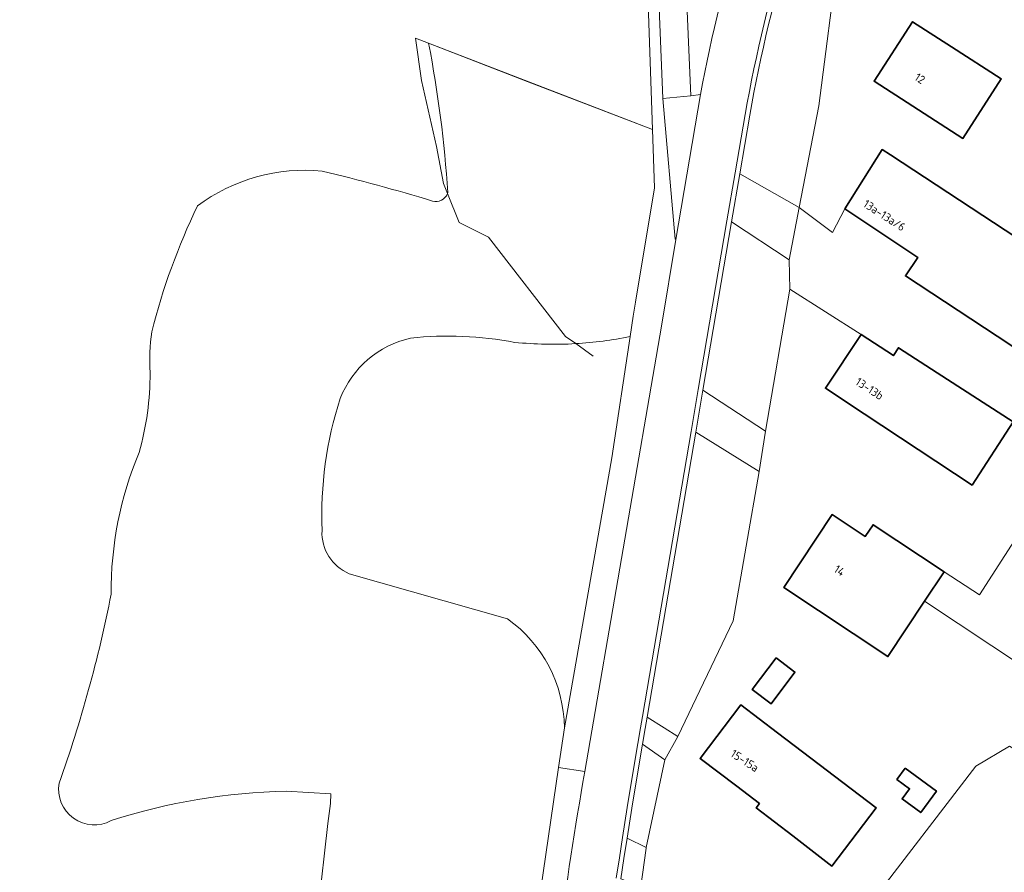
# Model space of a CAD drawing. Extents: x 184422 to 188298, y 343471 to 350189.
# Tile 56 of 256: x 185079 to 185185, y 347545 to 347638. Entities that reach past the tile are written whole.
import ezdxf
from ezdxf.enums import TextEntityAlignment as Align

# ---------------------------------------------------------------- set-up
doc = ezdxf.new("R2010")
doc.units = 0
for name, color, linetype, lineweight in [('B-WA-GR-GRAS-GV', 252, 'Continuous', 13), ('B-WA-IE-TERREINAFSCHEIDING_KUNSTMATIG_HEKWERK-G', 252, 'IE-TERREINAFSCHEIDING-KUNSTMATIG', 18), ('B-WA-OG-TERREIN_CULTUURSCHEIDING-GV', 252, 'Continuous', 18), ('B-WA-OG-TERREIN_ERF-GV', 252, 'Continuous', 18), ('B-WA-OG-WEG-GV', 252, 'Continuous', 18), ('B-WA-VH-VERHARDING_ASFALT-GV', 252, 'Continuous', 18), ('B-WA-VH-VERHARDING_BETONSTRAATSTEEN-GV', 252, 'Continuous', 18), ('B-WA-VH-VERHARDING_HALFVERHARDING_GRIND-GV', 252, 'Continuous', 18), ('B-WA-VH-VERHARDING_OPEN-GV', 252, 'Continuous', 18), ('B-WA-VH-VERHARDING_STRAATBAKSTEEN-GV', 252, 'Continuous', 18), ('B-WE-OG-BEBOUWING-GV', 250, 'Continuous', 35), ('B-WE-OG-BEBOUWING-T18', 10, 'Continuous', 18)]:
    doc.layers.add(name, color=color, linetype=linetype, lineweight=lineweight)
doc.styles.add('NLCS-ISO-M500-T18', font='NLCS-ISO.ttf', dxfattribs={"height": 0.9})
doc.linetypes.add('IE-TERREINAFSCHEIDING-KUNSTMATIG', pattern='A,4,[82,NLCS.SHX,S=0.75,R=90,X=0,Y=0],4,-2', length=10)

msp = doc.modelspace()

# ---------------------------------------------------------------- linework, layer by layer
at = {"layer": 'B-WA-GR-GRAS-GV', "flags": 128}
for points in [[(185125.216, 347618.71), (185124.778, 347619.79), (185124.044, 347623.793), (185122.411, 347630.947), (185121.742, 347635.548), (185123.183, 347634.989), (185147.394, 347625.657), (185146.357, 347656.065), (185146.292, 347657.96)], [(185125.216, 347618.71), (185124.778, 347619.79), (185124.044, 347623.793), (185122.411, 347630.947), (185121.742, 347635.548), (185123.183, 347634.989), (185147.394, 347625.657), (185146.357, 347656.065), (185146.292, 347657.96)], [(185125.216, 347618.71), (185124.778, 347619.79), (185124.044, 347623.793), (185122.411, 347630.947), (185121.742, 347635.548), (185123.183, 347634.989), (185147.394, 347625.657), (185146.357, 347656.065), (185146.292, 347657.96)], [(185150.451, 347655.123), (185151.565, 347629.301), (185152.596, 347629.423)], [(185150.451, 347655.123), (185151.565, 347629.301), (185152.596, 347629.423)], [(185150.451, 347655.123), (185151.565, 347629.301), (185152.596, 347629.423)], [(185144.984, 347603.23), (185145.311, 347605.417), (185145.564, 347606.95), (185147.609, 347619.338), (185147.394, 347625.657), (185123.183, 347634.989)], [(185144.984, 347603.23), (185145.311, 347605.417), (185145.564, 347606.95), (185147.609, 347619.338), (185147.394, 347625.657), (185123.183, 347634.989)], [(185144.984, 347603.23), (185145.311, 347605.417), (185145.564, 347606.95), (185147.609, 347619.338), (185147.394, 347625.657), (185123.183, 347634.989)], [(185125.252, 347618.815), (185125.216, 347618.71)], [(185125.252, 347618.815), (185125.216, 347618.71)], [(185125.252, 347618.815), (185125.216, 347618.71)], [(185137.87, 347560.879), (185143.022, 347590.108), (185144.984, 347603.23)], [(185137.87, 347560.879), (185143.022, 347590.108), (185144.984, 347603.23)], [(185137.87, 347560.879), (185143.022, 347590.108), (185144.984, 347603.23)], [(185131.721, 347572.658), (185114.59, 347577.553)], [(185114.59, 347577.553), (185131.721, 347572.658)], [(185131.721, 347572.658), (185114.59, 347577.553)], [(185114.59, 347577.553), (185131.721, 347572.658)], [(185131.721, 347572.658), (185114.59, 347577.553)], [(185114.59, 347577.553), (185131.721, 347572.658)], [(185100.353, 347327.024), (185104.801, 347347.286), (185112.703, 347372.493), (185122.605, 347403.33), (185126.24, 347415.809), (185128.037, 347426.511), (185128.605, 347431.883), (185129.075, 347438.262), (185129.311, 347442.949), (185129.59, 347449.745), (185129.529, 347458.503), (185129.742, 347470.035), (185129.785, 347479.206), (185130.029, 347491.526), (185130.295, 347497.875), (185130.832, 347506.198), (185132.527, 347524.102), (185132.599, 347524.598), (185137.243, 347556.564), (185137.87, 347560.879)], [(185100.353, 347327.024), (185104.801, 347347.286), (185112.703, 347372.493), (185122.605, 347403.33), (185126.24, 347415.809), (185128.037, 347426.511), (185128.605, 347431.883), (185129.075, 347438.262), (185129.311, 347442.949), (185129.59, 347449.745), (185129.529, 347458.503), (185129.742, 347470.035), (185129.785, 347479.206), (185130.029, 347491.526), (185130.295, 347497.875), (185130.832, 347506.198), (185132.527, 347524.102), (185132.599, 347524.598), (185137.243, 347556.564), (185137.87, 347560.879)], [(185100.353, 347327.024), (185104.801, 347347.286), (185112.703, 347372.493), (185122.605, 347403.33), (185126.24, 347415.809), (185128.037, 347426.511), (185128.605, 347431.883), (185129.075, 347438.262), (185129.311, 347442.949), (185129.59, 347449.745), (185129.529, 347458.503), (185129.742, 347470.035), (185129.785, 347479.206), (185130.029, 347491.526), (185130.295, 347497.875), (185130.832, 347506.198), (185132.527, 347524.102), (185132.599, 347524.598), (185137.243, 347556.564), (185137.87, 347560.879)], [(185107.77, 347554.005), (185112.593, 347553.726), (185112.547, 347552.68), (185112.285, 347550.501), (185111.212, 347541.178), (185108.929, 347519.13), (185107.578, 347503.369), (185106.112, 347477.476), (185105.768, 347459.189), (185105.504, 347442.22), (185104.786, 347429.692), (185103.44, 347423.236), (185102.113, 347418.749), (185094.576, 347397.5), (185086.549, 347375.554), (185082.993, 347363.902), (185081.209, 347355.405), (185080.365, 347349.174), (185078.925, 347335.259)], [(185078.925, 347335.259), (185080.365, 347349.174), (185081.209, 347355.405), (185082.993, 347363.902), (185086.549, 347375.554), (185094.576, 347397.5), (185102.113, 347418.749), (185103.44, 347423.236), (185104.786, 347429.692), (185105.504, 347442.22), (185105.768, 347459.189), (185106.112, 347477.476), (185107.578, 347503.369), (185108.929, 347519.13), (185111.212, 347541.178), (185112.285, 347550.501), (185112.547, 347552.68), (185112.593, 347553.726), (185107.77, 347554.005)], [(185107.77, 347554.005), (185112.593, 347553.726), (185112.547, 347552.68), (185112.285, 347550.501), (185111.212, 347541.178), (185108.929, 347519.13), (185107.578, 347503.369), (185106.112, 347477.476), (185105.768, 347459.189), (185105.504, 347442.22), (185104.786, 347429.692), (185103.44, 347423.236), (185102.113, 347418.749), (185094.576, 347397.5), (185086.549, 347375.554), (185082.993, 347363.902), (185081.209, 347355.405), (185080.365, 347349.174), (185078.925, 347335.259)], [(185078.925, 347335.259), (185080.365, 347349.174), (185081.209, 347355.405), (185082.993, 347363.902), (185086.549, 347375.554), (185094.576, 347397.5), (185102.113, 347418.749), (185103.44, 347423.236), (185104.786, 347429.692), (185105.504, 347442.22), (185105.768, 347459.189), (185106.112, 347477.476), (185107.578, 347503.369), (185108.929, 347519.13), (185111.212, 347541.178), (185112.285, 347550.501), (185112.547, 347552.68), (185112.593, 347553.726), (185107.77, 347554.005)], [(185107.77, 347554.005), (185112.593, 347553.726), (185112.547, 347552.68), (185112.285, 347550.501), (185111.212, 347541.178), (185108.929, 347519.13), (185107.578, 347503.369), (185106.112, 347477.476), (185105.768, 347459.189), (185105.504, 347442.22), (185104.786, 347429.692), (185103.44, 347423.236), (185102.113, 347418.749), (185094.576, 347397.5), (185086.549, 347375.554), (185082.993, 347363.902), (185081.209, 347355.405), (185080.365, 347349.174), (185078.925, 347335.259)], [(185078.925, 347335.259), (185080.365, 347349.174), (185081.209, 347355.405), (185082.993, 347363.902), (185086.549, 347375.554), (185094.576, 347397.5), (185102.113, 347418.749), (185103.44, 347423.236), (185104.786, 347429.692), (185105.504, 347442.22), (185105.768, 347459.189), (185106.112, 347477.476), (185107.578, 347503.369), (185108.929, 347519.13), (185111.212, 347541.178), (185112.285, 347550.501), (185112.547, 347552.68), (185112.593, 347553.726), (185107.77, 347554.005)]]:
    msp.add_lwpolyline(points, dxfattribs=at)
at = {"layer": 'B-WA-GR-GRAS-GV'}
for points in [[(185152.596, 347629.423, -0.0285493), (185157.326, 347648.679)], [(185152.596, 347629.423, -0.0285493), (185157.326, 347648.679)], [(185152.596, 347629.423, -0.0285493), (185157.326, 347648.679)], [(185123.183, 347634.989, -0.0309594), (185125.252, 347618.815)], [(185123.183, 347634.989, -0.0309594), (185125.252, 347618.815)], [(185123.183, 347634.989, -0.0309594), (185125.252, 347618.815)], [(185111.673, 347621.151, 0.1860226), (185098.165, 347617.371)], [(185098.165, 347617.371, -0.1860226), (185111.673, 347621.151)], [(185111.673, 347621.151, 0.1860226), (185098.165, 347617.371)], [(185098.165, 347617.371, -0.1860226), (185111.673, 347621.151)], [(185111.673, 347621.151, 0.1860226), (185098.165, 347617.371)], [(185098.165, 347617.371, -0.1860226), (185111.673, 347621.151)], [(185123.592, 347617.903, 0.013681), (185111.673, 347621.151)], [(185111.673, 347621.151, -0.013681), (185123.592, 347617.903)], [(185123.592, 347617.903, 0.013681), (185111.673, 347621.151)], [(185111.673, 347621.151, -0.013681), (185123.592, 347617.903)], [(185123.592, 347617.903, 0.013681), (185111.673, 347621.151)], [(185111.673, 347621.151, -0.013681), (185123.592, 347617.903)], [(185125.216, 347618.71, -0.3916189), (185123.592, 347617.903)], [(185123.592, 347617.903, 0.3916189), (185125.216, 347618.71)], [(185125.216, 347618.71, -0.3916189), (185123.592, 347617.903)], [(185123.592, 347617.903, 0.3916189), (185125.216, 347618.71)], [(185125.216, 347618.71, -0.3916189), (185123.592, 347617.903)], [(185123.592, 347617.903, 0.3916189), (185125.216, 347618.71)], [(185098.165, 347617.371, 0.0501752), (185093.214, 347603.74)], [(185093.214, 347603.74, -0.0501752), (185098.165, 347617.371)], [(185098.165, 347617.371, 0.0501752), (185093.214, 347603.74)], [(185093.214, 347603.74, -0.0501752), (185098.165, 347617.371)], [(185098.165, 347617.371, 0.0501752), (185093.214, 347603.74)], [(185093.214, 347603.74, -0.0501752), (185098.165, 347617.371)], [(185093.214, 347603.74, 0.0459565), (185093.041, 347599.327)], [(185093.041, 347599.327, -0.0459565), (185093.214, 347603.74)], [(185093.214, 347603.74, 0.0459565), (185093.041, 347599.327)], [(185093.041, 347599.327, -0.0459565), (185093.214, 347603.74)], [(185093.214, 347603.74, 0.0459565), (185093.041, 347599.327)], [(185093.041, 347599.327, -0.0459565), (185093.214, 347603.74)], [(185113.613, 347596.515, -0.2499347), (185121.219, 347603.054)], [(185121.219, 347603.054, 0.2499347), (185113.613, 347596.515)], [(185113.613, 347596.515, -0.2499347), (185121.219, 347603.054)], [(185121.219, 347603.054, 0.2499347), (185113.613, 347596.515)], [(185113.613, 347596.515, -0.2499347), (185121.219, 347603.054)], [(185121.219, 347603.054, 0.2499347), (185113.613, 347596.515)], [(185121.219, 347603.054, -0.0747191), (185132.512, 347602.6)], [(185132.512, 347602.6, 0.0747191), (185121.219, 347603.054)], [(185121.219, 347603.054, -0.0747191), (185132.512, 347602.6)], [(185132.512, 347602.6, 0.0747191), (185121.219, 347603.054)], [(185121.219, 347603.054, -0.0747191), (185132.512, 347602.6)], [(185132.512, 347602.6, 0.0747191), (185121.219, 347603.054)], [(185139.097, 347602.457, 0.0361602), (185144.984, 347603.23)], [(185144.984, 347603.23, -0.0361602), (185139.097, 347602.457)], [(185139.097, 347602.457, 0.0361602), (185144.984, 347603.23)], [(185144.984, 347603.23, -0.0361602), (185139.097, 347602.457)], [(185139.097, 347602.457, 0.0361602), (185144.984, 347603.23)], [(185144.984, 347603.23, -0.0361602), (185139.097, 347602.457)], [(185132.512, 347602.6, 0.0399567), (185139.097, 347602.457)], [(185139.097, 347602.457, -0.0399567), (185132.512, 347602.6)], [(185132.512, 347602.6, 0.0399567), (185139.097, 347602.457)], [(185139.097, 347602.457, -0.0399567), (185132.512, 347602.6)], [(185132.512, 347602.6, 0.0399567), (185139.097, 347602.457)], [(185139.097, 347602.457, -0.0399567), (185132.512, 347602.6)], [(185093.041, 347599.327, -0.0707334), (185091.846, 347590.688)], [(185091.846, 347590.688, 0.0707334), (185093.041, 347599.327)], [(185093.041, 347599.327, -0.0707334), (185091.846, 347590.688)], [(185091.846, 347590.688, 0.0707334), (185093.041, 347599.327)], [(185093.041, 347599.327, -0.0707334), (185091.846, 347590.688)], [(185091.846, 347590.688, 0.0707334), (185093.041, 347599.327)], [(185111.644, 347582.217, -0.0878851), (185113.613, 347596.515)], [(185113.613, 347596.515, 0.0878851), (185111.644, 347582.217)], [(185111.644, 347582.217, -0.0878851), (185113.613, 347596.515)], [(185113.613, 347596.515, 0.0878851), (185111.644, 347582.217)], [(185111.644, 347582.217, -0.0878851), (185113.613, 347596.515)], [(185113.613, 347596.515, 0.0878851), (185111.644, 347582.217)], [(185091.846, 347590.688, 0.1010194), (185088.82, 347575.324)], [(185088.82, 347575.324, -0.1010194), (185091.846, 347590.688)], [(185091.846, 347590.688, 0.1010194), (185088.82, 347575.324)], [(185088.82, 347575.324, -0.1010194), (185091.846, 347590.688)], [(185091.846, 347590.688, 0.1010194), (185088.82, 347575.324)], [(185088.82, 347575.324, -0.1010194), (185091.846, 347590.688)], [(185114.59, 347577.553, -0.3178242), (185111.644, 347582.217)], [(185111.644, 347582.217, 0.3178242), (185114.59, 347577.553)], [(185114.59, 347577.553, -0.3178242), (185111.644, 347582.217)], [(185111.644, 347582.217, 0.3178242), (185114.59, 347577.553)], [(185114.59, 347577.553, -0.3178242), (185111.644, 347582.217)], [(185111.644, 347582.217, 0.3178242), (185114.59, 347577.553)], [(185088.82, 347575.324, -0.0369835), (185083.196, 347554.875)], [(185083.196, 347554.875, 0.0369835), (185088.82, 347575.324)], [(185088.82, 347575.324, -0.0369835), (185083.196, 347554.875)], [(185083.196, 347554.875, 0.0369835), (185088.82, 347575.324)], [(185088.82, 347575.324, -0.0369835), (185083.196, 347554.875)], [(185083.196, 347554.875, 0.0369835), (185088.82, 347575.324)], [(185137.87, 347560.879, 0.2401852), (185131.721, 347572.658)], [(185131.721, 347572.658, -0.2401852), (185137.87, 347560.879)], [(185137.87, 347560.879, 0.2401852), (185131.721, 347572.658)], [(185131.721, 347572.658, -0.2401852), (185137.87, 347560.879)], [(185137.87, 347560.879, 0.2401852), (185131.721, 347572.658)], [(185131.721, 347572.658, -0.2401852), (185137.87, 347560.879)], [(185083.196, 347554.875, 0.6244481), (185088.835, 347550.816)], [(185088.835, 347550.816, -0.6244481), (185083.196, 347554.875)], [(185083.196, 347554.875, 0.6244481), (185088.835, 347550.816)], [(185088.835, 347550.816, -0.6244481), (185083.196, 347554.875)], [(185083.196, 347554.875, 0.6244481), (185088.835, 347550.816)], [(185088.835, 347550.816, -0.6244481), (185083.196, 347554.875)], [(185088.835, 347550.816, -0.0723037), (185107.77, 347554.005)], [(185107.77, 347554.005, 0.0723037), (185088.835, 347550.816)], [(185088.835, 347550.816, -0.0723037), (185107.77, 347554.005)], [(185107.77, 347554.005, 0.0723037), (185088.835, 347550.816)], [(185088.835, 347550.816, -0.0723037), (185107.77, 347554.005)], [(185107.77, 347554.005, 0.0723037), (185088.835, 347550.816)]]:
    msp.add_lwpolyline(points, format="xyb", dxfattribs=at)
at = {"layer": 'B-WA-IE-TERREINAFSCHEIDING_KUNSTMATIG_HEKWERK-G', "flags": 128}
for points in [[(185122.411, 347630.947), (185121.742, 347635.548)], [(185121.742, 347635.548), (185123.183, 347634.989)], [(185122.411, 347630.947), (185121.742, 347635.548)], [(185121.742, 347635.548), (185123.183, 347634.989)], [(185122.411, 347630.947), (185121.742, 347635.548)], [(185121.742, 347635.548), (185123.183, 347634.989)], [(185123.183, 347634.989), (185133.833, 347630.859)], [(185123.183, 347634.989), (185133.833, 347630.859)], [(185123.183, 347634.989), (185133.833, 347630.859)], [(185124.044, 347623.793), (185122.411, 347630.947)], [(185124.044, 347623.793), (185122.411, 347630.947)], [(185124.044, 347623.793), (185122.411, 347630.947)], [(185147.394, 347625.657), (185133.833, 347630.859)], [(185147.394, 347625.657), (185133.833, 347630.859)], [(185147.394, 347625.657), (185133.833, 347630.859)], [(185124.778, 347619.79), (185124.044, 347623.793)], [(185124.778, 347619.79), (185124.044, 347623.793)], [(185124.778, 347619.79), (185124.044, 347623.793)], [(185125.216, 347618.71), (185124.778, 347619.79)], [(185125.216, 347618.71), (185124.778, 347619.79)], [(185125.216, 347618.71), (185124.778, 347619.79)], [(185126.492, 347615.572), (185125.216, 347618.71)], [(185126.492, 347615.572), (185125.216, 347618.71)], [(185126.492, 347615.572), (185125.216, 347618.71)], [(185129.662, 347614.001), (185126.492, 347615.572)], [(185129.662, 347614.001), (185126.492, 347615.572)], [(185129.662, 347614.001), (185126.492, 347615.572)], [(185137.987, 347603.25), (185129.662, 347614.001)], [(185137.987, 347603.25), (185129.662, 347614.001)], [(185137.987, 347603.25), (185129.662, 347614.001)], [(185139.097, 347602.457), (185137.987, 347603.25)], [(185139.097, 347602.457), (185137.987, 347603.25)], [(185139.097, 347602.457), (185137.987, 347603.25)], [(185140.987, 347601.106), (185139.097, 347602.457)], [(185140.987, 347601.106), (185139.097, 347602.457)], [(185140.987, 347601.106), (185139.097, 347602.457)]]:
    msp.add_lwpolyline(points, dxfattribs=at)
at = {"layer": 'B-WA-OG-TERREIN_CULTUURSCHEIDING-GV', "flags": 128}
msp.add_lwpolyline([(185123.183, 347634.989), (185121.742, 347635.548), (185122.411, 347630.947), (185124.044, 347623.793), (185124.778, 347619.79), (185125.216, 347618.71), (185125.252, 347618.815)], dxfattribs=at)
msp.add_lwpolyline([(185123.183, 347634.989), (185121.742, 347635.548), (185122.411, 347630.947), (185124.044, 347623.793), (185124.778, 347619.79), (185125.216, 347618.71), (185125.252, 347618.815)], dxfattribs=at)
msp.add_lwpolyline([(185123.183, 347634.989), (185121.742, 347635.548), (185122.411, 347630.947), (185124.044, 347623.793), (185124.778, 347619.79), (185125.216, 347618.71), (185125.252, 347618.815)], dxfattribs=at)
at = {"layer": 'B-WA-OG-TERREIN_CULTUURSCHEIDING-GV'}
msp.add_lwpolyline([(185125.252, 347618.815, 0.0309594), (185123.183, 347634.989)], format="xyb", dxfattribs=at)
msp.add_lwpolyline([(185125.252, 347618.815, 0.0309594), (185123.183, 347634.989)], format="xyb", dxfattribs=at)
msp.add_lwpolyline([(185125.252, 347618.815, 0.0309594), (185123.183, 347634.989)], format="xyb", dxfattribs=at)
at = {"layer": 'B-WA-OG-TERREIN_ERF-GV', "flags": 128}
for points in [[(185167.538, 347644.786), (185165.412, 347628.194), (185163.27, 347617.204), (185166.889, 347614.508), (185168.228, 347617.065), (185172.274, 347623.479), (185173.164, 347622.918), (185216.689, 347594.267), (185217.109, 347594.904), (185233.272, 347584.244), (185247.499, 347574.962), (185274.859, 347557.113), (185277.163, 347555.61), (185277.698, 347556.201), (185279.466, 347560.339), (185283.021, 347564.34), (185285.759, 347565.146), (185294.011, 347573.262), (185302.764, 347582.509), (185268.631, 347609.352), (185266.491, 347611.034), (185223.257, 347645.034)], [(185167.538, 347644.786), (185165.412, 347628.194), (185163.27, 347617.204), (185166.889, 347614.508), (185168.228, 347617.065), (185172.274, 347623.479), (185173.164, 347622.918), (185216.689, 347594.267), (185217.109, 347594.904), (185233.272, 347584.244), (185247.499, 347574.962), (185274.859, 347557.113), (185277.163, 347555.61), (185277.698, 347556.201), (185279.466, 347560.339), (185283.021, 347564.34), (185285.759, 347565.146), (185294.011, 347573.262), (185302.764, 347582.509), (185268.631, 347609.352), (185266.491, 347611.034), (185223.257, 347645.034)], [(185167.538, 347644.786), (185165.412, 347628.194), (185163.27, 347617.204), (185166.889, 347614.508), (185168.228, 347617.065), (185172.274, 347623.479), (185173.164, 347622.918), (185216.689, 347594.267), (185217.109, 347594.904), (185233.272, 347584.244), (185247.499, 347574.962), (185274.859, 347557.113), (185277.163, 347555.61), (185277.698, 347556.201), (185279.466, 347560.339), (185283.021, 347564.34), (185285.759, 347565.146), (185294.011, 347573.262), (185302.764, 347582.509), (185268.631, 347609.352), (185266.491, 347611.034), (185223.257, 347645.034)], [(185186.43, 347594), (185181.999, 347587.134), (185170.301, 347594.869), (185166.13, 347597.627), (185169.987, 347603.46), (185162.276, 347608.347), (185159.621, 347592.978), (185158.966, 347588.601), (185156.13, 347572.448), (185150.141, 347559.93), (185148.76, 347557.399), (185146.724, 347547.897), (185146.708, 347547.818), (185146.149, 347543.699)], [(185186.43, 347594), (185181.999, 347587.134), (185170.301, 347594.869), (185166.13, 347597.627), (185169.987, 347603.46), (185162.276, 347608.347), (185159.621, 347592.978), (185158.966, 347588.601), (185156.13, 347572.448), (185150.141, 347559.93), (185148.76, 347557.399), (185146.724, 347547.897), (185146.708, 347547.818), (185146.149, 347543.699)], [(185186.43, 347594), (185181.999, 347587.134), (185170.301, 347594.869), (185166.13, 347597.627), (185169.987, 347603.46), (185162.276, 347608.347), (185159.621, 347592.978), (185158.966, 347588.601), (185156.13, 347572.448), (185150.141, 347559.93), (185148.76, 347557.399), (185146.724, 347547.897), (185146.708, 347547.818), (185146.149, 347543.699)], [(185187.76, 347567.332), (185176.86, 347574.569), (185172.884, 347568.581), (185161.622, 347576.044), (185166.865, 347583.955), (185170.441, 347581.585), (185171.281, 347582.852), (185178.975, 347577.754), (185182.796, 347575.274), (185192.396, 347590.15)], [(185187.76, 347567.332), (185176.86, 347574.569), (185172.884, 347568.581), (185161.622, 347576.044), (185166.865, 347583.955), (185170.441, 347581.585), (185171.281, 347582.852), (185178.975, 347577.754), (185182.796, 347575.274), (185192.396, 347590.15)], [(185187.76, 347567.332), (185176.86, 347574.569), (185172.884, 347568.581), (185161.622, 347576.044), (185166.865, 347583.955), (185170.441, 347581.585), (185171.281, 347582.852), (185178.975, 347577.754), (185182.796, 347575.274), (185192.396, 347590.15)], [(185206.881, 347578.62), (185208.89, 347570.922), (185209.024, 347567.43), (185205.743, 347569.414), (185205.073, 347575.445), (185204.069, 347577.112), (185201.859, 347574.017), (185201.041, 347572.58), (185203.761, 347570.945), (185198.427, 347561.904), (185193.892, 347554.219), (185186.031, 347558.886), (185182.411, 347556.724), (185170.835, 347541.632), (185208.706, 347510.273), (185201.595, 347496.161), (185220.213, 347479.691), (185220.512, 347480.077), (185264.491, 347540.269)], [(185206.881, 347578.62), (185208.89, 347570.922), (185209.024, 347567.43), (185205.743, 347569.414), (185205.073, 347575.445), (185204.069, 347577.112), (185201.859, 347574.017), (185201.041, 347572.58), (185203.761, 347570.945), (185198.427, 347561.904), (185193.892, 347554.219), (185186.031, 347558.886), (185182.411, 347556.724), (185170.835, 347541.632), (185208.706, 347510.273), (185201.595, 347496.161), (185220.213, 347479.691), (185220.512, 347480.077), (185264.491, 347540.269)], [(185206.881, 347578.62), (185208.89, 347570.922), (185209.024, 347567.43), (185205.743, 347569.414), (185205.073, 347575.445), (185204.069, 347577.112), (185201.859, 347574.017), (185201.041, 347572.58), (185203.761, 347570.945), (185198.427, 347561.904), (185193.892, 347554.219), (185186.031, 347558.886), (185182.411, 347556.724), (185170.835, 347541.632), (185208.706, 347510.273), (185201.595, 347496.161), (185220.213, 347479.691), (185220.512, 347480.077), (185264.491, 347540.269)], [(185170.835, 347541.632), (185182.411, 347556.724), (185186.031, 347558.886)], [(185170.835, 347541.632), (185182.411, 347556.724), (185186.031, 347558.886)], [(185170.835, 347541.632), (185182.411, 347556.724), (185186.031, 347558.886)]]:
    msp.add_lwpolyline(points, dxfattribs=at)
for points in [[(185185.145, 347631.129), (185180.988, 347624.685), (185175.597, 347628.162), (185171.395, 347630.872), (185175.552, 347637.316), (185179.754, 347634.606)], [(185185.145, 347631.129), (185180.988, 347624.685), (185175.597, 347628.162), (185171.395, 347630.872), (185175.552, 347637.316), (185179.754, 347634.606)], [(185185.145, 347631.129), (185180.988, 347624.685), (185175.597, 347628.162), (185171.395, 347630.872), (185175.552, 347637.316), (185179.754, 347634.606)], [(185160.237, 347563.467), (185158.2, 347565.002), (185160.79, 347568.439), (185162.827, 347566.904)], [(185160.237, 347563.467), (185158.2, 347565.002), (185160.79, 347568.439), (185162.827, 347566.904)], [(185160.237, 347563.467), (185158.2, 347565.002), (185160.79, 347568.439), (185162.827, 347566.904)], [(185158.635, 347552.183), (185158.975, 347552.678), (185156.537, 347554.531), (185152.557, 347557.557), (185156.953, 347563.338), (185160.933, 347560.312), (185171.622, 347552.185), (185166.821, 347545.885), (185162.587, 347549.178)], [(185158.635, 347552.183), (185158.975, 347552.678), (185156.537, 347554.531), (185152.557, 347557.557), (185156.953, 347563.338), (185160.933, 347560.312), (185171.622, 347552.185), (185166.821, 347545.885), (185162.587, 347549.178)], [(185158.635, 347552.183), (185158.975, 347552.678), (185156.537, 347554.531), (185152.557, 347557.557), (185156.953, 347563.338), (185160.933, 347560.312), (185171.622, 347552.185), (185166.821, 347545.885), (185162.587, 347549.178)]]:
    msp.add_lwpolyline(points, close=True, dxfattribs=at)
at = {"layer": 'B-WA-OG-WEG-GV', "flags": 128}
for points in [[(185146.292, 347657.96), (185146.357, 347656.065), (185147.394, 347625.657), (185147.609, 347619.338), (185145.564, 347606.95), (185145.311, 347605.417), (185144.984, 347603.23), (185143.022, 347590.108), (185137.87, 347560.879), (185137.243, 347556.564), (185140.083, 347556.135), (185148.371, 347604.361), (185149.923, 347613.751), (185149.848, 347613.769), (185148.533, 347628.997), (185147.478, 347654.918)], [(185146.292, 347657.96), (185146.357, 347656.065), (185147.394, 347625.657), (185147.609, 347619.338), (185145.564, 347606.95), (185145.311, 347605.417), (185144.984, 347603.23), (185143.022, 347590.108), (185137.87, 347560.879), (185137.243, 347556.564), (185140.083, 347556.135), (185148.371, 347604.361), (185149.923, 347613.751), (185149.848, 347613.769), (185148.533, 347628.997), (185147.478, 347654.918)], [(185146.292, 347657.96), (185146.357, 347656.065), (185147.394, 347625.657), (185147.609, 347619.338), (185145.564, 347606.95), (185145.311, 347605.417), (185144.984, 347603.23), (185143.022, 347590.108), (185137.87, 347560.879), (185137.243, 347556.564), (185140.083, 347556.135), (185148.371, 347604.361), (185149.923, 347613.751), (185149.848, 347613.769), (185148.533, 347628.997), (185147.478, 347654.918)], [(185140.083, 347556.135), (185137.243, 347556.564), (185132.599, 347524.598), (185132.527, 347524.102), (185130.832, 347506.198), (185130.295, 347497.875), (185130.029, 347491.526), (185129.785, 347479.206), (185129.742, 347470.035), (185129.529, 347458.503), (185129.59, 347449.745), (185129.311, 347442.949), (185129.075, 347438.262), (185128.605, 347431.883), (185128.037, 347426.511), (185126.24, 347415.809), (185122.605, 347403.33), (185112.703, 347372.493), (185104.801, 347347.286), (185100.353, 347327.024)], [(185140.083, 347556.135), (185137.243, 347556.564), (185132.599, 347524.598), (185132.527, 347524.102), (185130.832, 347506.198), (185130.295, 347497.875), (185130.029, 347491.526), (185129.785, 347479.206), (185129.742, 347470.035), (185129.529, 347458.503), (185129.59, 347449.745), (185129.311, 347442.949), (185129.075, 347438.262), (185128.605, 347431.883), (185128.037, 347426.511), (185126.24, 347415.809), (185122.605, 347403.33), (185112.703, 347372.493), (185104.801, 347347.286), (185100.353, 347327.024)], [(185140.083, 347556.135), (185137.243, 347556.564), (185132.599, 347524.598), (185132.527, 347524.102), (185130.832, 347506.198), (185130.295, 347497.875), (185130.029, 347491.526), (185129.785, 347479.206), (185129.742, 347470.035), (185129.529, 347458.503), (185129.59, 347449.745), (185129.311, 347442.949), (185129.075, 347438.262), (185128.605, 347431.883), (185128.037, 347426.511), (185126.24, 347415.809), (185122.605, 347403.33), (185112.703, 347372.493), (185104.801, 347347.286), (185100.353, 347327.024)]]:
    msp.add_lwpolyline(points, dxfattribs=at)
at = {"layer": 'B-WA-OG-WEG-GV'}
msp.add_lwpolyline([(185135.134, 347519.357, -0.0192728), (185140.083, 347556.135)], format="xyb", dxfattribs=at)
msp.add_lwpolyline([(185135.134, 347519.357, -0.0192728), (185140.083, 347556.135)], format="xyb", dxfattribs=at)
msp.add_lwpolyline([(185135.134, 347519.357, -0.0192728), (185140.083, 347556.135)], format="xyb", dxfattribs=at)
at = {"layer": 'B-WA-VH-VERHARDING_ASFALT-GV'}
for points in [[(185157.326, 347648.679, 0.0285493), (185152.596, 347629.423)], [(185157.326, 347648.679, 0.0285493), (185152.596, 347629.423)], [(185157.326, 347648.679, 0.0285493), (185152.596, 347629.423)], [(185157.433, 347627.279, -0.0312902), (185162.162, 347646.837)], [(185157.433, 347627.279, -0.0312902), (185162.162, 347646.837)], [(185157.433, 347627.279, -0.0312902), (185162.162, 347646.837)], [(185140.083, 347556.135, 0.0192728), (185135.134, 347519.357)], [(185140.083, 347556.135, 0.0192728), (185135.134, 347519.357)], [(185140.083, 347556.135, 0.0192728), (185135.134, 347519.357)]]:
    msp.add_lwpolyline(points, format="xyb", dxfattribs=at)
at = {"layer": 'B-WA-VH-VERHARDING_ASFALT-GV', "flags": 128}
for points in [[(185152.596, 347629.423), (185149.923, 347613.751), (185148.371, 347604.361), (185140.083, 347556.135)], [(185152.596, 347629.423), (185149.923, 347613.751), (185148.371, 347604.361), (185140.083, 347556.135)], [(185152.596, 347629.423), (185149.923, 347613.751), (185148.371, 347604.361), (185140.083, 347556.135)], [(185143.49, 347544.583), (185143.82, 347546.783), (185144.159, 347548.981), (185144.678, 347552.252), (185145.218, 347555.521), (185145.838, 347559.166), (185146.127, 347560.864), (185146.338, 347562.106), (185151.588, 347592.943), (185152.364, 347597.5), (185155.469, 347615.74), (185156.353, 347620.936), (185157.433, 347627.279)], [(185143.49, 347544.583), (185143.82, 347546.783), (185144.159, 347548.981), (185144.678, 347552.252), (185145.218, 347555.521), (185145.838, 347559.166), (185146.127, 347560.864), (185146.338, 347562.106), (185151.588, 347592.943), (185152.364, 347597.5), (185155.469, 347615.74), (185156.353, 347620.936), (185157.433, 347627.279)], [(185143.49, 347544.583), (185143.82, 347546.783), (185144.159, 347548.981), (185144.678, 347552.252), (185145.218, 347555.521), (185145.838, 347559.166), (185146.127, 347560.864), (185146.338, 347562.106), (185151.588, 347592.943), (185152.364, 347597.5), (185155.469, 347615.74), (185156.353, 347620.936), (185157.433, 347627.279)]]:
    msp.add_lwpolyline(points, dxfattribs=at)
at = {"layer": 'B-WA-VH-VERHARDING_BETONSTRAATSTEEN-GV', "flags": 128}
for points in [[(185149.923, 347613.751), (185152.596, 347629.423), (185151.565, 347629.301), (185148.533, 347628.997), (185149.848, 347613.769)], [(185149.923, 347613.751), (185152.596, 347629.423), (185151.565, 347629.301), (185148.533, 347628.997), (185149.848, 347613.769)], [(185149.923, 347613.751), (185152.596, 347629.423), (185151.565, 347629.301), (185148.533, 347628.997), (185149.848, 347613.769)], [(185144.653, 347548.904), (185144.314, 347546.708), (185143.985, 347544.511), (185146.149, 347543.699), (185146.708, 347547.818), (185146.724, 347547.897)], [(185144.653, 347548.904), (185144.314, 347546.708), (185143.985, 347544.511), (185146.149, 347543.699), (185146.708, 347547.818), (185146.724, 347547.897)], [(185144.653, 347548.904), (185144.314, 347546.708), (185143.985, 347544.511), (185146.149, 347543.699), (185146.708, 347547.818), (185146.724, 347547.897)]]:
    msp.add_lwpolyline(points, close=True, dxfattribs=at)
at = {"layer": 'B-WA-VH-VERHARDING_HALFVERHARDING_GRIND-GV', "flags": 128}
for points in [[(185151.565, 347629.301), (185150.451, 347655.123), (185147.478, 347654.918), (185148.533, 347628.997)], [(185151.565, 347629.301), (185150.451, 347655.123), (185147.478, 347654.918), (185148.533, 347628.997)], [(185151.565, 347629.301), (185150.451, 347655.123), (185147.478, 347654.918), (185148.533, 347628.997)], [(185152.857, 347597.416), (185159.621, 347592.978), (185162.276, 347608.347), (185162.181, 347611.522), (185155.962, 347615.656)], [(185152.857, 347597.416), (185159.621, 347592.978), (185162.276, 347608.347), (185162.181, 347611.522), (185155.962, 347615.656)], [(185152.857, 347597.416), (185159.621, 347592.978), (185162.276, 347608.347), (185162.181, 347611.522), (185155.962, 347615.656)], [(185152.857, 347597.416), (185152.081, 347592.859), (185158.966, 347588.601), (185159.621, 347592.978)], [(185152.857, 347597.416), (185152.081, 347592.859), (185158.966, 347588.601), (185159.621, 347592.978)], [(185152.857, 347597.416), (185152.081, 347592.859), (185158.966, 347588.601), (185159.621, 347592.978)], [(185146.831, 347562.022), (185148.684, 347560.851), (185150.141, 347559.93), (185156.13, 347572.448), (185158.966, 347588.601), (185152.081, 347592.859)], [(185146.831, 347562.022), (185148.684, 347560.851), (185150.141, 347559.93), (185156.13, 347572.448), (185158.966, 347588.601), (185152.081, 347592.859)], [(185146.831, 347562.022), (185148.684, 347560.851), (185150.141, 347559.93), (185156.13, 347572.448), (185158.966, 347588.601), (185152.081, 347592.859)], [(185148.684, 347560.851), (185146.831, 347562.022), (185146.62, 347560.78), (185146.331, 347559.082), (185148.76, 347557.399), (185150.141, 347559.93)], [(185148.684, 347560.851), (185146.831, 347562.022), (185146.62, 347560.78), (185146.331, 347559.082), (185148.76, 347557.399), (185150.141, 347559.93)], [(185148.684, 347560.851), (185146.831, 347562.022), (185146.62, 347560.78), (185146.331, 347559.082), (185148.76, 347557.399), (185150.141, 347559.93)], [(185146.331, 347559.082), (185145.711, 347555.438), (185145.172, 347552.172), (185144.653, 347548.904), (185146.724, 347547.897), (185148.76, 347557.399)], [(185146.331, 347559.082), (185145.711, 347555.438), (185145.172, 347552.172), (185144.653, 347548.904), (185146.724, 347547.897), (185148.76, 347557.399)], [(185146.331, 347559.082), (185145.711, 347555.438), (185145.172, 347552.172), (185144.653, 347548.904), (185146.724, 347547.897), (185148.76, 347557.399)]]:
    msp.add_lwpolyline(points, close=True, dxfattribs=at)
at = {"layer": 'B-WA-VH-VERHARDING_HALFVERHARDING_GRIND-GV'}
msp.add_lwpolyline([(185162.64, 347646.689, 0.0313076), (185157.926, 347627.194)], format="xyb", dxfattribs=at)
msp.add_lwpolyline([(185162.64, 347646.689, 0.0313076), (185157.926, 347627.194)], format="xyb", dxfattribs=at)
msp.add_lwpolyline([(185162.64, 347646.689, 0.0313076), (185157.926, 347627.194)], format="xyb", dxfattribs=at)
at = {"layer": 'B-WA-VH-VERHARDING_HALFVERHARDING_GRIND-GV', "flags": 128}
for points in [[(185157.926, 347627.194), (185156.846, 347620.852), (185163.27, 347617.204), (185165.412, 347628.194), (185167.538, 347644.786)], [(185157.926, 347627.194), (185156.846, 347620.852), (185163.27, 347617.204), (185165.412, 347628.194), (185167.538, 347644.786)], [(185157.926, 347627.194), (185156.846, 347620.852), (185163.27, 347617.204), (185165.412, 347628.194), (185167.538, 347644.786)], [(185163.27, 347617.204), (185162.181, 347611.522), (185162.276, 347608.347), (185169.987, 347603.46), (185173.475, 347601.175), (185174.015, 347602.012), (185178.216, 347599.301), (185186.43, 347594)], [(185163.27, 347617.204), (185162.181, 347611.522), (185162.276, 347608.347), (185169.987, 347603.46), (185173.475, 347601.175), (185174.015, 347602.012), (185178.216, 347599.301), (185186.43, 347594)], [(185163.27, 347617.204), (185162.181, 347611.522), (185162.276, 347608.347), (185169.987, 347603.46), (185173.475, 347601.175), (185174.015, 347602.012), (185178.216, 347599.301), (185186.43, 347594)], [(185274.859, 347557.113), (185268.471, 347549.174), (185243.58, 347565.84), (185242.92, 347566.901), (185242.725, 347568), (185243.359, 347569.678), (185247.499, 347574.962), (185233.272, 347584.244), (185227.844, 347576.013), (185211.543, 347586.764), (185210.984, 347585.917), (185184.695, 347603.255), (185174.786, 347609.79), (185176.11, 347611.798), (185168.228, 347617.065), (185166.889, 347614.508), (185163.27, 347617.204)], [(185274.859, 347557.113), (185268.471, 347549.174), (185243.58, 347565.84), (185242.92, 347566.901), (185242.725, 347568), (185243.359, 347569.678), (185247.499, 347574.962), (185233.272, 347584.244), (185227.844, 347576.013), (185211.543, 347586.764), (185210.984, 347585.917), (185184.695, 347603.255), (185174.786, 347609.79), (185176.11, 347611.798), (185168.228, 347617.065), (185166.889, 347614.508), (185163.27, 347617.204)], [(185274.859, 347557.113), (185268.471, 347549.174), (185243.58, 347565.84), (185242.92, 347566.901), (185242.725, 347568), (185243.359, 347569.678), (185247.499, 347574.962), (185233.272, 347584.244), (185227.844, 347576.013), (185211.543, 347586.764), (185210.984, 347585.917), (185184.695, 347603.255), (185174.786, 347609.79), (185176.11, 347611.798), (185168.228, 347617.065), (185166.889, 347614.508), (185163.27, 347617.204)], [(185192.396, 347590.15), (185182.796, 347575.274), (185178.975, 347577.754), (185176.86, 347574.569), (185187.76, 347567.332)], [(185192.396, 347590.15), (185182.796, 347575.274), (185178.975, 347577.754), (185176.86, 347574.569), (185187.76, 347567.332)], [(185192.396, 347590.15), (185182.796, 347575.274), (185178.975, 347577.754), (185176.86, 347574.569), (185187.76, 347567.332)]]:
    msp.add_lwpolyline(points, dxfattribs=at)
at = {"layer": 'B-WA-VH-VERHARDING_OPEN-GV', "flags": 128}
msp.add_lwpolyline([(185155.962, 347615.656), (185162.181, 347611.522), (185163.27, 347617.204), (185156.846, 347620.852)], close=True, dxfattribs=at)
msp.add_lwpolyline([(185155.962, 347615.656), (185162.181, 347611.522), (185163.27, 347617.204), (185156.846, 347620.852)], close=True, dxfattribs=at)
msp.add_lwpolyline([(185155.962, 347615.656), (185162.181, 347611.522), (185163.27, 347617.204), (185156.846, 347620.852)], close=True, dxfattribs=at)
at = {"layer": 'B-WA-VH-VERHARDING_STRAATBAKSTEEN-GV'}
for points in [[(185162.162, 347646.837, 0.0312902), (185157.433, 347627.279)], [(185162.162, 347646.837, 0.0312902), (185157.433, 347627.279)], [(185162.162, 347646.837, 0.0312902), (185157.433, 347627.279)], [(185157.926, 347627.194, -0.0313076), (185162.64, 347646.689)], [(185157.926, 347627.194, -0.0313076), (185162.64, 347646.689)], [(185157.926, 347627.194, -0.0313076), (185162.64, 347646.689)]]:
    msp.add_lwpolyline(points, format="xyb", dxfattribs=at)
at = {"layer": 'B-WA-VH-VERHARDING_STRAATBAKSTEEN-GV', "flags": 128}
for points in [[(185157.433, 347627.279), (185156.353, 347620.936), (185155.469, 347615.74), (185152.364, 347597.5), (185151.588, 347592.943), (185146.338, 347562.106), (185146.127, 347560.864), (185145.838, 347559.166), (185145.218, 347555.521), (185144.678, 347552.252), (185144.159, 347548.981), (185143.82, 347546.783), (185143.49, 347544.583)], [(185157.433, 347627.279), (185156.353, 347620.936), (185155.469, 347615.74), (185152.364, 347597.5), (185151.588, 347592.943), (185146.338, 347562.106), (185146.127, 347560.864), (185145.838, 347559.166), (185145.218, 347555.521), (185144.678, 347552.252), (185144.159, 347548.981), (185143.82, 347546.783), (185143.49, 347544.583)], [(185157.433, 347627.279), (185156.353, 347620.936), (185155.469, 347615.74), (185152.364, 347597.5), (185151.588, 347592.943), (185146.338, 347562.106), (185146.127, 347560.864), (185145.838, 347559.166), (185145.218, 347555.521), (185144.678, 347552.252), (185144.159, 347548.981), (185143.82, 347546.783), (185143.49, 347544.583)], [(185146.831, 347562.022), (185152.081, 347592.859), (185152.857, 347597.416), (185155.962, 347615.656), (185156.846, 347620.852), (185157.926, 347627.194)], [(185146.831, 347562.022), (185152.081, 347592.859), (185152.857, 347597.416), (185155.962, 347615.656), (185156.846, 347620.852), (185157.926, 347627.194)], [(185146.831, 347562.022), (185152.081, 347592.859), (185152.857, 347597.416), (185155.962, 347615.656), (185156.846, 347620.852), (185157.926, 347627.194)], [(185143.985, 347544.511), (185144.314, 347546.708), (185144.653, 347548.904), (185145.172, 347552.172), (185145.711, 347555.438), (185146.331, 347559.082), (185146.62, 347560.78), (185146.831, 347562.022)], [(185143.985, 347544.511), (185144.314, 347546.708), (185144.653, 347548.904), (185145.172, 347552.172), (185145.711, 347555.438), (185146.331, 347559.082), (185146.62, 347560.78), (185146.831, 347562.022)], [(185143.985, 347544.511), (185144.314, 347546.708), (185144.653, 347548.904), (185145.172, 347552.172), (185145.711, 347555.438), (185146.331, 347559.082), (185146.62, 347560.78), (185146.831, 347562.022)]]:
    msp.add_lwpolyline(points, dxfattribs=at)
at = {"layer": 'B-WE-OG-BEBOUWING-GV', "flags": 128}
for points in [[(185175.597, 347628.162), (185180.988, 347624.685), (185185.145, 347631.129), (185179.754, 347634.606), (185175.552, 347637.316), (185171.395, 347630.872)], [(185175.597, 347628.162), (185180.988, 347624.685), (185185.145, 347631.129), (185179.754, 347634.606), (185175.552, 347637.316), (185171.395, 347630.872)], [(185175.597, 347628.162), (185180.988, 347624.685), (185185.145, 347631.129), (185179.754, 347634.606), (185175.552, 347637.316), (185171.395, 347630.872)], [(185217.109, 347594.904), (185216.689, 347594.267), (185173.164, 347622.918), (185172.274, 347623.479), (185168.228, 347617.065), (185176.11, 347611.798), (185174.786, 347609.79), (185184.695, 347603.255), (185210.984, 347585.917), (185211.543, 347586.764), (185227.844, 347576.013), (185233.272, 347584.244)], [(185217.109, 347594.904), (185216.689, 347594.267), (185173.164, 347622.918), (185172.274, 347623.479), (185168.228, 347617.065), (185176.11, 347611.798), (185174.786, 347609.79), (185184.695, 347603.255), (185210.984, 347585.917), (185211.543, 347586.764), (185227.844, 347576.013), (185233.272, 347584.244)], [(185217.109, 347594.904), (185216.689, 347594.267), (185173.164, 347622.918), (185172.274, 347623.479), (185168.228, 347617.065), (185176.11, 347611.798), (185174.786, 347609.79), (185184.695, 347603.255), (185210.984, 347585.917), (185211.543, 347586.764), (185227.844, 347576.013), (185233.272, 347584.244)], [(185181.999, 347587.134), (185186.43, 347594), (185178.216, 347599.301), (185174.015, 347602.012), (185173.475, 347601.175), (185169.987, 347603.46), (185166.13, 347597.627), (185170.301, 347594.869)], [(185181.999, 347587.134), (185186.43, 347594), (185178.216, 347599.301), (185174.015, 347602.012), (185173.475, 347601.175), (185169.987, 347603.46), (185166.13, 347597.627), (185170.301, 347594.869)], [(185181.999, 347587.134), (185186.43, 347594), (185178.216, 347599.301), (185174.015, 347602.012), (185173.475, 347601.175), (185169.987, 347603.46), (185166.13, 347597.627), (185170.301, 347594.869)], [(185178.975, 347577.754), (185171.281, 347582.852), (185170.441, 347581.585), (185166.865, 347583.955), (185161.622, 347576.044), (185172.884, 347568.581), (185176.86, 347574.569)], [(185178.975, 347577.754), (185171.281, 347582.852), (185170.441, 347581.585), (185166.865, 347583.955), (185161.622, 347576.044), (185172.884, 347568.581), (185176.86, 347574.569)], [(185178.975, 347577.754), (185171.281, 347582.852), (185170.441, 347581.585), (185166.865, 347583.955), (185161.622, 347576.044), (185172.884, 347568.581), (185176.86, 347574.569)], [(185160.79, 347568.439), (185158.2, 347565.002), (185160.237, 347563.467), (185162.827, 347566.904)], [(185160.79, 347568.439), (185158.2, 347565.002), (185160.237, 347563.467), (185162.827, 347566.904)], [(185160.79, 347568.439), (185158.2, 347565.002), (185160.237, 347563.467), (185162.827, 347566.904)], [(185158.975, 347552.678), (185158.635, 347552.183), (185162.587, 347549.178), (185166.821, 347545.885), (185171.622, 347552.185), (185160.933, 347560.312), (185156.953, 347563.338), (185152.557, 347557.557), (185156.537, 347554.531)], [(185158.975, 347552.678), (185158.635, 347552.183), (185162.587, 347549.178), (185166.821, 347545.885), (185171.622, 347552.185), (185160.933, 347560.312), (185156.953, 347563.338), (185152.557, 347557.557), (185156.537, 347554.531)], [(185158.975, 347552.678), (185158.635, 347552.183), (185162.587, 347549.178), (185166.821, 347545.885), (185171.622, 347552.185), (185160.933, 347560.312), (185156.953, 347563.338), (185152.557, 347557.557), (185156.537, 347554.531)], [(185174.744, 347556.496), (185173.851, 347555.273), (185175.225, 347554.27), (185174.421, 347553.169), (185176.441, 347551.693), (185178.139, 347554.017)], [(185174.744, 347556.496), (185173.851, 347555.273), (185175.225, 347554.27), (185174.421, 347553.169), (185176.441, 347551.693), (185178.139, 347554.017)], [(185174.744, 347556.496), (185173.851, 347555.273), (185175.225, 347554.27), (185174.421, 347553.169), (185176.441, 347551.693), (185178.139, 347554.017)]]:
    msp.add_lwpolyline(points, close=True, dxfattribs=at)

# ---------------------------------------------------------------- texts
at = {"layer": 'B-WE-OG-BEBOUWING-T18', "style": 'NLCS-ISO-M500-T18'}
for s, p in [('12', (185176.345, 347631.166)), ('12', (185176.345, 347631.166)), ('12', (185176.345, 347631.166)), ('13a-13a/6', (185172.504, 347616.347)), ('13a-13a/6', (185172.504, 347616.347)), ('13a-13a/6', (185172.504, 347616.347)), ('13-13b', (185170.897, 347597.584)), ('13-13b', (185170.897, 347597.584)), ('13-13b', (185170.897, 347597.584)), ('14', (185167.648, 347577.896)), ('14', (185167.648, 347577.896)), ('14', (185167.648, 347577.896)), ('15-15a', (185157.392, 347557.308)), ('15-15a', (185157.392, 347557.308)), ('15-15a', (185157.392, 347557.308))]:
    msp.add_text(s, height=0.9, rotation=327.1, dxfattribs=at).set_placement(p, align=Align.MIDDLE)

doc.saveas('drawing.dxf')
